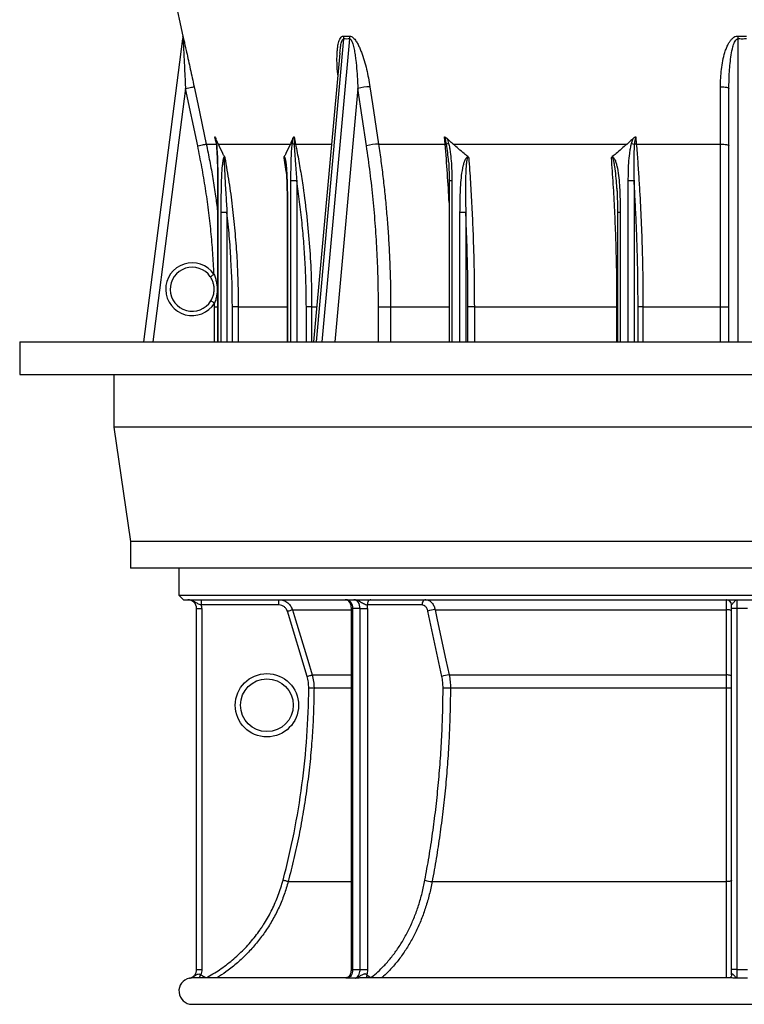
# Model space of a CAD drawing. Header units: millimetres. Extents: x 1225 to 2867, y 133 to 3867.
# Tile 1 of 9: x 1225 to 2048, y 133 to 1252. Entities that reach past the tile are written whole.
import ezdxf

# ---------------------------------------------------------------- set-up
doc = ezdxf.new("R2010")
doc.units = ezdxf.units.MM

msp = doc.modelspace()

# ---------------------------------------------------------------- linework, layer by layer
at = {"color": 7, "linetype": 'Continuous', "lineweight": 25}
for p, q in [((1370.5, 1419.4), (1410, 1233.8)), ((1365.7, 886), (1410.1, 1230.5)), ((1410.1, 1230.5), (1410.1, 1230.4)), ((1588.3, 1214.3), (1558.4, 886)), ((1588.3, 1214.4), (1588.3, 1214.3)), ((1588.4, 1214.3), (1588.4, 1214.6)), ((1426.8, 1108.9), (1412.9, 1174.1)), ((1618.6, 1108.9), (1608.8, 1174.1)), ((2030.5, 886), (2030.5, 1174.1)), ((1436.6, 1111), (1448.1, 1111)), ((1447, 1116.6), (1446.9, 1117)), ((1450.3, 1111), (1532.1, 1111)), ((1536.4, 1119.3), (1538, 1111)), ((1632.3, 1111), (1708.1, 1111)), ((1708.1, 1111), (1707.4, 1119.3)), ((1717.1, 1111), (1914.7, 1111)), ((1924.6, 1119.3), (1925.3, 1111)), ((1925.3, 1111), (2020.9, 1111)), ((1526.2, 1091.7), (1526.2, 1092)), ((1711.9, 1090.6), (1711.9, 1090.9)), ((1449.3, 1069.2), (1449.3, 886)), ((1539.3, 1069.2), (1532.7, 1069.2)), ((1712.6, 1069.2), (1712.6, 886)), ((1922.7, 1069.2), (1916.2, 1069.2)), ((1903.2, 1060.6), (1903.1, 1061)), ((1460, 1033.3), (1453.5, 1033.3)), ((1528.5, 1033.3), (1528.5, 886)), ((1731.5, 1033.3), (1724.9, 1033.3)), ((1903.8, 1033.3), (1903.8, 886)), ((1446.1, 925.9), (1446, 930.2)), ((1472.9, 925.9), (1466.2, 925.9)), ((1556.3, 925.9), (1550.3, 925.9)), ((1632.2, 925.9), (1646.1, 925.9)), ((1741.2, 925.9), (1734, 925.9)), ((1741.2, 925.9), (1903.3, 925.9)), ((1932.8, 925.9), (1927.3, 925.9)), ((1932.8, 925.9), (2021, 925.9)), ((2021, 925.9), (2030.5, 925.9)), ((1224.5, 886), (1224.5, 849)), ((1224.5, 886), (2045.5, 886)), ((2045.5, 886), (2866.5, 886)), ((1224.5, 849), (2045.5, 849)), ((1331.5, 849), (1331.5, 789)), ((2045.5, 849), (2866.5, 849)), ((1331.5, 789), (1350.5, 659)), ((2759.5, 789), (1331.5, 789)), ((1350.5, 659), (1350.5, 629)), ((2740.5, 659), (1350.5, 659)), ((2740.5, 629), (1350.5, 629)), ((1405.5, 629), (1405.5, 598)), ((1405.5, 598), (1410.5, 593)), ((1405.5, 598), (2045.5, 598)), ((2045.5, 598), (2685.5, 598)), ((1410.5, 593), (2045.5, 593)), ((1425.5, 583), (1431.5, 583)), ((1425.5, 172.5), (1425.5, 583)), ((1431, 587), (1431, 593)), ((1519.1, 587), (1431, 587)), ((1431.5, 583), (1431.5, 172.5)), ((1519.1, 587), (1519.1, 593)), ((1601.1, 583), (1601.1, 172.5)), ((1611.4, 583), (1602.9, 583)), ((1602.9, 583), (1602.9, 172.5)), ((1611.4, 583), (1619.9, 583)), ((1611.4, 172.5), (1611.4, 583)), ((1681.7, 587), (1619.5, 587)), ((1619.9, 583), (1619.9, 172.5)), ((2033.5, 583), (2033.5, 587)), ((2039.5, 583), (2033.5, 583)), ((2033.5, 172.5), (2033.5, 583)), ((2039.5, 593), (2039.5, 583)), ((2051.5, 583), (2039.5, 583)), ((2039.5, 583), (2039.5, 172.5)), ((2045.5, 593), (2680.5, 593)), ((1551.1, 505.7), (1528.7, 579.9)), ((1704.3, 505.7), (1688.5, 579.9)), ((1696.6, 581.6), (2027.7, 581.6)), ((1712.5, 507.5), (2027.7, 507.5)), ((1714, 492.7), (2027.8, 492.7)), ((1693.2, 272.5), (2027.7, 272.5)), ((1425.5, 172.5), (1431.5, 172.5)), ((1611.4, 172.5), (1619.9, 172.5)), ((2039.5, 172.5), (2033.5, 172.5)), ((1417.6, 162.7), (1417.5, 162.7)), ((1594.4, 163), (1420.7, 163)), ((1430.5, 166.7), (1433.9, 164.5)), ((1594.6, 163), (1594.5, 163)), ((1612.9, 163), (1613.1, 163)), ((1613.1, 163), (1612.9, 163)), ((2032.4, 163), (1613, 163)), ((1619.1, 166.7), (1621.5, 164.5)), ((2032.6, 163), (2032.4, 163)), ((1420.7, 133), (2670.4, 133))]:
    msp.add_line(p, q, dxfattribs=at)
at = {"color": 1, "linetype": 'Continuous', "lineweight": 25}
for p, q in [((1410, 1233.8), (1410.1, 1233.4)), ((1410, 1233.8), (1410, 1233.8)), ((1592.7, 1230.5), (1561.3, 886)), ((1568.4, 886), (1599.8, 1230.5)), ((2040.5, 1230.5), (2040.5, 886)), ((1412.9, 1174.1), (1375.8, 886)), ((1608.8, 1174.1), (1582.6, 886)), ((1447.4, 1114.1), (1446.4, 1119.3)), ((1538, 1111), (1578.9, 1111)), ((1527.5, 1079.8), (1524.9, 1095.2)), ((1526.3, 1091.4), (1526.4, 1090.6)), ((1449.7, 1069.2), (1449.3, 1069.2)), ((1449.7, 1069.2), (1449.7, 886)), ((1532.7, 886), (1532.7, 1069.2)), ((1539.3, 1069.2), (1539.3, 886)), ((1715.7, 1069.2), (1712.6, 1069.2)), ((1715.7, 1069.2), (1715.7, 886)), ((1916.2, 886), (1916.2, 1069.2)), ((1922.7, 1069.2), (1922.7, 886)), ((1903.2, 1060.3), (1903.3, 1057.5)), ((1453.5, 886), (1453.5, 1033.3)), ((1460, 1033.3), (1460, 886)), ((1528.9, 1033.3), (1528.5, 1033.3)), ((1528.9, 1033.3), (1528.9, 886)), ((1724.9, 886), (1724.9, 1033.3)), ((1731.5, 1033.3), (1731.5, 886)), ((1906.9, 1033.3), (1903.8, 1033.3)), ((1906.9, 1033.3), (1906.9, 886)), ((1446.1, 925.9), (1449.3, 925.9)), ((1446.1, 886), (1446.1, 925.9)), ((1466.2, 886), (1466.2, 925.9)), ((1472.9, 925.9), (1528.5, 925.9)), ((1472.9, 925.9), (1472.9, 886)), ((1550.3, 886), (1550.3, 925.9)), ((1556.3, 925.9), (1562, 925.9)), ((1556.3, 925.9), (1556.3, 886)), ((1632.2, 886), (1632.2, 925.9)), ((1646.1, 925.9), (1712.6, 925.9)), ((1646.1, 925.9), (1646.1, 886)), ((1734, 886), (1734, 925.9)), ((1741.2, 925.9), (1741.2, 886)), ((1903.8, 925.9), (1903.3, 925.9)), ((1903.3, 886), (1903.3, 925.9)), ((1927.3, 886), (1927.3, 925.9)), ((1932.8, 925.9), (1932.8, 886)), ((2021, 886), (2021, 925.9)), ((1601.1, 583), (1602.9, 583)), ((1534.4, 581.6), (1601.1, 581.6)), ((1556.9, 507.5), (1601.1, 507.5)), ((1559, 492.7), (1601.1, 492.7)), ((1529.6, 272.5), (1601.1, 272.5)), ((1601.1, 172.5), (1602.9, 172.5))]:
    msp.add_line(p, q, dxfattribs=at)
at = {"color": 7, "linetype": 'Continuous', "lineweight": 25, "flags": 128}
for points in [[(2040.6, 1233.8), (2040.6, 1233.4), (2040.6, 1233), (2040.6, 1232.6), (2040.6, 1232.2), (2040.6, 1231.7), (2040.6, 1231.3), (2040.5, 1230.9), (2040.5, 1230.5)], [(1412.9, 1174.1), (1414.8, 1174.5), (1416.6, 1174.9), (1418.3, 1175.2), (1419.7, 1175.6), (1420.9, 1175.8), (1421.9, 1176), (1422.5, 1176.1), (1422.7, 1176.2)], [(1422.7, 1176.2), (1426.9, 1156.6), (1436.6, 1111)], [(1622.5, 1176.2), (1625.5, 1156.6), (1632.3, 1111)], [(2020.9, 1111), (2020.9, 1130.6), (2020.9, 1176.2)], [(2020.9, 1176.2), (2022.8, 1176.1), (2024.6, 1176), (2026.3, 1175.8), (2027.7, 1175.6), (2028.9, 1175.2), (2029.8, 1174.9), (2030.4, 1174.5), (2030.5, 1174.1)], [(1426.8, 1108.9), (1428.7, 1109.3), (1430.5, 1109.7), (1432.1, 1110.1), (1433.6, 1110.4), (1434.8, 1110.6), (1435.7, 1110.8), (1436.3, 1110.9), (1436.6, 1111)], [(2020.9, 1111), (2022.8, 1110.9), (2024.6, 1110.8), (2026.3, 1110.6), (2027.7, 1110.4), (2028.9, 1110.1), (2029.8, 1109.7), (2030.4, 1109.3), (2030.5, 1108.9)], [(1441.2, 960.1), (1441.2, 960.2), (1441.5, 960.4), (1441.8, 960.6), (1442.4, 961), (1443, 961.4), (1443.7, 961.9), (1444.5, 962.4), (1445.3, 963)], [(1446, 930.2), (1445.2, 930.7), (1444.4, 931.2), (1443.7, 931.7), (1443, 932.1), (1442.5, 932.4), (1442.1, 932.6), (1441.9, 932.8), (1441.8, 932.8)], [(1595.8, 593), (1597.2, 592.8), (1598.5, 592.2), (1599.7, 591.3), (1600.8, 590.1), (1601.7, 588.6), (1602.3, 586.8), (1602.8, 585), (1602.9, 583)], [(1611.4, 583), (1611.2, 585), (1610.8, 586.8), (1610.2, 588.6), (1609.3, 590.1), (1608.2, 591.3), (1607, 592.2), (1605.7, 592.8), (1604.3, 593)], [(1623.7, 593), (1622.9, 592.9), (1622.1, 592.5), (1621.4, 592), (1620.7, 591.2), (1620.2, 590.3), (1619.8, 589.3), (1619.6, 588.2), (1619.5, 587)], [(1685.9, 593), (1685.1, 592.9), (1684.3, 592.5), (1683.6, 592), (1682.9, 591.2), (1682.4, 590.3), (1682, 589.3), (1681.8, 588.2), (1681.7, 587)], [(1528.7, 579.9), (1529.8, 580.2), (1530.8, 580.5), (1531.8, 580.8), (1532.6, 581.1), (1533.4, 581.3), (1533.9, 581.5), (1534.2, 581.6), (1534.4, 581.6)], [(1534.4, 581.6), (1537.9, 570.2), (1551.8, 524.2), (1556.9, 507.5)], [(1696.6, 581.6), (1699.1, 570.2), (1708.9, 524.2), (1712.5, 507.5)], [(2033.5, 579.9), (2033.4, 580.2), (2033.1, 580.5), (2032.6, 580.8), (2031.8, 581.1), (2031, 581.3), (2030, 581.5), (2028.9, 581.6), (2027.7, 581.6)], [(2027.7, 507.5), (2027.7, 519), (2027.7, 564.9), (2027.7, 581.6)], [(1551.1, 505.7), (1552.2, 506.1), (1553.3, 506.4), (1554.2, 506.7), (1555.1, 507), (1555.8, 507.2), (1556.4, 507.3), (1556.7, 507.4), (1556.9, 507.5)], [(2033.5, 505.7), (2033.4, 506.1), (2033.1, 506.4), (2032.6, 506.7), (2031.9, 507), (2031, 507.2), (2030, 507.3), (2028.9, 507.4), (2027.7, 507.5)], [(1553, 492.7), (1554.1, 492.7), (1555.2, 492.7), (1556.3, 492.7), (1557.2, 492.7), (1557.9, 492.7), (1558.5, 492.7), (1558.8, 492.7), (1559, 492.7)], [(1705.7, 492.7), (1706.6, 492.7), (1707.6, 492.7), (1708.7, 492.7), (1709.8, 492.7), (1710.9, 492.7), (1712.1, 492.7), (1713.1, 492.7), (1714, 492.7)], [(1529.6, 272.5), (1529.5, 272.6), (1529.1, 272.7), (1528.6, 272.8), (1527.9, 273), (1527, 273.2), (1526, 273.5), (1524.9, 273.8), (1523.8, 274.1)], [(2033.5, 274.1), (2033.4, 273.8), (2033.1, 273.5), (2032.6, 273.2), (2031.8, 273), (2031, 272.8), (2030, 272.7), (2028.9, 272.6), (2027.7, 272.5)]]:
    msp.add_lwpolyline(points, dxfattribs=at)
at = {"color": 1, "linetype": 'Continuous', "lineweight": 25, "flags": 128}
for points in [[(1428.6, 163), (1428.9, 163.7), (1429.4, 164.6), (1429.9, 165.6), (1430.5, 166.7)], [(1432.8, 163), (1433.2, 163.5), (1433.9, 164.5)], [(1439, 163), (1438.9, 163.1), (1438.4, 164.1)], [(1621.5, 164.5), (1621.1, 163.5), (1620.9, 163)], [(1624.6, 164.1), (1625.1, 163.1), (1625.2, 163)]]:
    msp.add_lwpolyline(points, dxfattribs=at)
at = {"color": 7, "linetype": 'Continuous', "lineweight": 25}
for radius in [36, 30]:
    msp.add_circle((1505.5, 473), radius, dxfattribs=at)
for centre, radius, start, end in [((1400.2, 1231.7), 10, 352.7223, 12.0201), ((1400.2, 1231.8), 9.99, 352.6502, 12.0108), ((1578.8, 1232), 14, 353.8477, 7.6206), ((1585.7, 1231.5), 14.1, 355.7273, 9.3956), ((1624.2, 1119.1), 57.1, 91.647, 105.6006), ((1537.7, 1117.3), 6.58, 238.4644, 258.7658), ((1539.9, 1088.6), 22.5, 94.7671, 98.9045), ((1634, 1053.9), 57.1, 91.6554, 105.6001), ((1707.8, 1102.5), 8.5, 77.6271, 88.2577), ((1717.5, 1092.5), 19.9, 106.1382, 113.3523), ((1933.4, 1156.2), 46.5, 253.1294, 257.2019), ((1926.3, 1085.9), 25.2, 92.3543, 97.4914), ((1420.5, 946), 30, 34.4508, 328.2492), ((1420.5, 946), 25, 34.4508, 328.2492), ((1415.5, 583), 10, 0, 90), ((1415.5, 583), 16, 0, 14.4775), ((1594.3, 587), 6, 28.2548, 89.9695), ((1597.6, 583), 22.3, 359.9677, 10.297), ((2027.5, 587), 6, 0, 90), ((1697.6, 557), 24.7, 92.2852, 111.7631), ((1713.5, 482.8), 24.7, 92.3057, 111.7617), ((2029.2, 708.8), 216.1, 269.6256, 271.1583), ((1694.2, 300.4), 27.9, 250.8054, 268.0076), ((1420.5, 148), 15, 101.5467, 270)]:
    msp.add_arc(centre, radius, start, end, dxfattribs=at)
at = {"color": 1, "linetype": 'Continuous', "lineweight": 25}
for centre, radius, start, end in [((1448.5, 1111.1), 0.649, 117.0391, 175.9519), ((1624, 164.6), 5.29, 156.961, 197.437)]:
    msp.add_arc(centre, radius, start, end, dxfattribs=at)
at = {"color": 7, "linetype": 'Continuous', "lineweight": 25}
for points, knots in [([(1410.1, 1233.4), (1410.2, 1233), (1410.4, 1232.2), (1410.8, 1230.2), (1411.4, 1228), (1412, 1225.3), (1412.9, 1221.1), (1414.3, 1214.7), (1415.6, 1209.2), (1416.3, 1205.8), (1416.3, 1205.7)], [0, 0, 0, 0, 0.094086, 0.172497, 0.252855, 0.359403, 0.46606, 0.684855, 0.990167, 1, 1, 1, 1]), ([(1599.6, 1233.8), (1600.2, 1233.8), (1601.6, 1233.6), (1603.5, 1232.1), (1605.3, 1230.2), (1607.1, 1227.7), (1609.1, 1224.2), (1611.1, 1220), (1613.5, 1213.9), (1616.2, 1206), (1618.8, 1196.1), (1620.9, 1186.2), (1622, 1179.5), (1622.5, 1176.2)], [0, 0, 0, 0, 0.03822, 0.085308, 0.124985, 0.164771, 0.236619, 0.308847, 0.381023, 0.53531, 0.690118, 0.845256, 1, 1, 1, 1]), ([(2020.9, 1176.2), (2021, 1179.5), (2021.1, 1186.1), (2021.9, 1196), (2023.4, 1205.7), (2025.4, 1213.8), (2027.6, 1220), (2029.4, 1224.1), (2031.4, 1227.5), (2033.5, 1230.3), (2035.9, 1232.4), (2038.4, 1233.7), (2040, 1233.8), (2040.6, 1233.8)], [0, 0, 0, 0, 0.153595, 0.307574, 0.461236, 0.614398, 0.692234, 0.770002, 0.82253, 0.874948, 0.927842, 0.970347, 1, 1, 1, 1]), ([(1410.1, 1230.5), (1410.1, 1230.5), (1410.1, 1230.4), (1410.2, 1229.9), (1410.2, 1228.7), (1410.3, 1226.9), (1410.5, 1223.6), (1410.8, 1218.9), (1411.1, 1212.7), (1411.5, 1204.4), (1412, 1194.1), (1412.5, 1183.3), (1412.8, 1176.6), (1412.9, 1174.1)], [0, 0, 0, 0, 0.0108624, 0.0227203, 0.0567474, 0.0913273, 0.1264866, 0.2340074, 0.3426632, 0.4484078, 0.659941, 0.8720249, 1, 1, 1, 1]), ([(1599.8, 1230.5), (1599.9, 1230.5), (1600.2, 1230.4), (1601, 1229.9), (1601.8, 1228.7), (1602.5, 1226.9), (1603.5, 1223.6), (1604.7, 1218.9), (1605.7, 1212.7), (1606.8, 1204.4), (1607.8, 1194.1), (1608.5, 1183.3), (1608.7, 1176.6), (1608.8, 1174.1)], [0, 0, 0, 0, 0.010862, 0.022719, 0.056744, 0.091568, 0.126491, 0.234476, 0.34269, 0.448429, 0.660205, 0.872031, 1, 1, 1, 1]), ([(2030.5, 1174.1), (2030.6, 1180.5), (2030.8, 1190.1), (2031.8, 1202.8), (2033, 1212.2), (2034.4, 1219.4), (2035.8, 1224.2), (2036.8, 1226.8), (2037.9, 1228.8), (2038.9, 1229.8), (2039.5, 1230.3), (2040.1, 1230.5), (2040.4, 1230.5), (2040.5, 1230.5)], [0, 0, 0, 0, 0.325373, 0.488961, 0.652499, 0.810564, 0.859947, 0.909632, 0.953409, 0.970657, 0.982702, 0.994011, 1, 1, 1, 1]), ([(1445.3, 963), (1444.9, 971.1), (1444, 987.4), (1442, 1011.8), (1439.2, 1036.1), (1435.8, 1060.5), (1431.7, 1084.8), (1428.4, 1100.9), (1426.8, 1108.9)], [0, 0, 0, 0, 0.166071, 0.332174, 0.498245, 0.665486, 0.832759, 1, 1, 1, 1]), ([(1446.4, 1119.3), (1446.4, 1119.3), (1446.5, 1119.2), (1446.8, 1118.8), (1447.1, 1118.1), (1447.3, 1117.6)], [0, 0, 0, 0, 0.006779, 0.294198, 1, 1, 1, 1]), ([(1447, 1117), (1447, 1116.9), (1447.1, 1116.4), (1447.3, 1115.3), (1447.5, 1113.5), (1447.7, 1112), (1447.8, 1111.1)], [0, 0, 0, 0, 0.040587, 0.255705, 0.587087, 1, 1, 1, 1]), ([(1450.3, 1111), (1450, 1111.6), (1449, 1113.8), (1448, 1116), (1447.3, 1117.6)], [0, 0, 0, 0, 0.284101, 1, 1, 1, 1]), ([(1447.3, 1117.6), (1447.4, 1117.2), (1447.7, 1115.3), (1448, 1113.2), (1448.2, 1111.7)], [0, 0, 0, 0, 0.227992, 1, 1, 1, 1]), ([(1447.8, 1111.1), (1447.8, 1110.9), (1448, 1109.7), (1448.2, 1107.2), (1448.5, 1103.3), (1448.7, 1098.3), (1449, 1092.4), (1449.2, 1085.3), (1449.3, 1077.5), (1449.3, 1072.1), (1449.3, 1069.2)], [0, 0, 0, 0, 0.013266, 0.093257, 0.184814, 0.29526, 0.44748, 0.61272, 0.799384, 1, 1, 1, 1]), ([(1448.2, 1111.7), (1448.3, 1110), (1448.6, 1106.8), (1449, 1100.2), (1449.4, 1091.4), (1449.6, 1080.5), (1449.7, 1073), (1449.7, 1069.2)], [0, 0, 0, 0, 0.1174264, 0.2349186, 0.4722038, 0.7358571, 1, 1, 1, 1]), ([(1457.2, 1096.7), (1456.6, 1097.8), (1454.3, 1102.5), (1452, 1107.4), (1450.3, 1111)], [0, 0, 0, 0, 0.256543, 1, 1, 1, 1]), ([(1532.1, 1111), (1530.4, 1107.4), (1528.1, 1102.5), (1525.8, 1097.8), (1525.2, 1096.7)], [0, 0, 0, 0, 0.743457, 1, 1, 1, 1]), ([(1535.1, 1117.6), (1534.6, 1116.5), (1533.6, 1114.2), (1532.6, 1112.1), (1532.1, 1111)], [0, 0, 0, 0, 0.512237, 1, 1, 1, 1]), ([(1532.7, 1069.2), (1532.7, 1072.6), (1532.8, 1079.3), (1533, 1089.7), (1533.3, 1098.6), (1533.7, 1106.1), (1534.1, 1109.8), (1534.3, 1111.7)], [0, 0, 0, 0, 0.234218, 0.468697, 0.733294, 0.866696, 1, 1, 1, 1]), ([(1534.3, 1111.7), (1534.4, 1113.2), (1534.7, 1115.3), (1535, 1117.2), (1535.1, 1117.6)], [0, 0, 0, 0, 0.772007, 1, 1, 1, 1]), ([(1535.1, 1117.6), (1535.3, 1118.1), (1535.7, 1118.8), (1536.2, 1119.2), (1536.4, 1119.3), (1536.4, 1119.3)], [0, 0, 0, 0, 0.6671411, 0.9932195, 1, 1, 1, 1]), ([(1536.4, 1119.3), (1536.4, 1119.2), (1536.3, 1118.9), (1536.3, 1117.7), (1536.3, 1114.9), (1536.4, 1112.3), (1536.4, 1110.8)], [0, 0, 0, 0, 0.009064, 0.119737, 0.468035, 1, 1, 1, 1]), ([(1536.4, 1110.8), (1536.6, 1107.2), (1537, 1099.9), (1538, 1086), (1538.8, 1075.8), (1539.3, 1069.2)], [0, 0, 0, 0, 0.263424, 0.527725, 1, 1, 1, 1]), ([(1538, 1111), (1538.7, 1107.7), (1540.6, 1098), (1543.5, 1081.6), (1547.3, 1057.3), (1551, 1028.2), (1554.1, 994.2), (1556, 960.1), (1556.2, 937.3), (1556.3, 925.9)], [0, 0, 0, 0, 0.0536112, 0.1608385, 0.2681221, 0.4505328, 0.6329438, 0.8164718, 1, 1, 1, 1]), ([(1632.2, 925.9), (1632.2, 936.1), (1632, 956.4), (1630.9, 987), (1629, 1017.5), (1626.3, 1048.1), (1623, 1078.6), (1620.1, 1098.8), (1618.6, 1108.9)], [0, 0, 0, 0, 0.165732, 0.331515, 0.497247, 0.664814, 0.832433, 1, 1, 1, 1]), ([(1632.3, 1111), (1633.3, 1104.5), (1635.2, 1091.4), (1637.6, 1071.7), (1639.8, 1051.9), (1641.6, 1032.1), (1643.2, 1011.6), (1644.5, 990.6), (1645.4, 969.1), (1646, 947.5), (1646.1, 933.1), (1646.1, 925.9)], [0, 0, 0, 0, 0.107253, 0.214533, 0.321813, 0.429311, 0.536809, 0.65247, 0.768131, 0.884066, 1, 1, 1, 1]), ([(1707.4, 1119.3), (1707.4, 1119.3), (1707.6, 1119.2), (1708.5, 1118.9), (1709.3, 1118.2), (1709.9, 1117.6)], [0, 0, 0, 0, 0.006788, 0.230558, 1, 1, 1, 1]), ([(1709.6, 1110.8), (1709.4, 1112), (1709, 1114.3), (1708.3, 1117.2), (1707.6, 1118.7), (1707.4, 1119.3)], [0, 0, 0, 0, 0.40354, 0.808921, 1, 1, 1, 1]), ([(1717.1, 1111), (1716.4, 1111.6), (1714, 1113.8), (1711.6, 1116), (1709.9, 1117.6)], [0, 0, 0, 0, 0.284101, 1, 1, 1, 1]), ([(1709.9, 1117.6), (1710.3, 1116.7), (1711.2, 1114.7), (1711.7, 1112.7), (1712, 1111.7)], [0, 0, 0, 0, 0.497011, 1, 1, 1, 1]), ([(1712, 1111.7), (1712.4, 1110), (1713.1, 1106.8), (1714.1, 1100.2), (1715, 1091.4), (1715.6, 1080.5), (1715.7, 1073), (1715.7, 1069.2)], [0, 0, 0, 0, 0.117426, 0.234919, 0.472204, 0.735857, 1, 1, 1, 1]), ([(1733.9, 1096.7), (1732.5, 1097.8), (1726.8, 1102.5), (1721.2, 1107.4), (1717.1, 1111)], [0, 0, 0, 0, 0.256543, 1, 1, 1, 1]), ([(1914.7, 1111), (1910.6, 1107.4), (1905.1, 1102.5), (1899.4, 1097.8), (1897.9, 1096.7)], [0, 0, 0, 0, 0.743457, 1, 1, 1, 1]), ([(1921.9, 1117.6), (1920.7, 1116.5), (1918.3, 1114.2), (1915.9, 1112.1), (1914.7, 1111)], [0, 0, 0, 0, 0.512236, 1, 1, 1, 1]), ([(1916.2, 1069.2), (1916.2, 1072.6), (1916.2, 1079.3), (1916.7, 1089.7), (1917.5, 1098.6), (1918.6, 1106.1), (1919.4, 1109.8), (1919.9, 1111.7)], [0, 0, 0, 0, 0.234218, 0.468697, 0.733294, 0.866695, 1, 1, 1, 1]), ([(1919.9, 1111.7), (1920.3, 1113.2), (1920.9, 1115.3), (1921.7, 1117.2), (1921.9, 1117.6)], [0, 0, 0, 0, 0.772008, 1, 1, 1, 1]), ([(1921.9, 1117.6), (1922.5, 1118.1), (1923.3, 1118.8), (1924.3, 1119.2), (1924.6, 1119.3), (1924.6, 1119.3)], [0, 0, 0, 0, 0.6671481, 0.993223, 1, 1, 1, 1]), ([(1923, 1110.8), (1922.8, 1107.2), (1922.3, 1099.9), (1922.3, 1086), (1922.5, 1075.8), (1922.7, 1069.2)], [0, 0, 0, 0, 0.263424, 0.527725, 1, 1, 1, 1]), ([(1924.6, 1119.3), (1924.6, 1119.2), (1924.5, 1118.9), (1924, 1117.7), (1923.5, 1114.9), (1923.2, 1112.3), (1923, 1110.8)], [0, 0, 0, 0, 0.009064, 0.119737, 0.468035, 1, 1, 1, 1]), ([(1925.3, 1111), (1925.6, 1107.7), (1926.4, 1098), (1927.5, 1081.6), (1929.1, 1057.3), (1930.6, 1028.2), (1931.9, 994.2), (1932.7, 960.1), (1932.8, 937.3), (1932.8, 925.9)], [0, 0, 0, 0, 0.0536112, 0.1608385, 0.2681221, 0.4505328, 0.6329438, 0.8164718, 1, 1, 1, 1]), ([(2021, 925.9), (2021, 932.5), (2021, 945.9), (2021, 965.9), (2021, 985.9), (2020.9, 1005.8), (2020.9, 1026.3), (2020.9, 1047.2), (2020.9, 1068.5), (2020.9, 1089.8), (2020.9, 1103.9), (2020.9, 1111)], [0, 0, 0, 0, 0.107253, 0.214533, 0.321813, 0.429311, 0.536809, 0.65247, 0.768131, 0.884066, 1, 1, 1, 1]), ([(1453.5, 1033.3), (1453.5, 1040), (1453.6, 1050.4), (1453.8, 1064.4), (1454.2, 1075.4), (1454.8, 1084), (1455.5, 1090.2), (1455.9, 1093.2), (1456.4, 1095.3), (1456.8, 1096.2), (1457.1, 1096.6), (1457.2, 1096.6), (1457.2, 1096.7)], [0, 0, 0, 0, 0.305572, 0.474421, 0.643265, 0.811614, 0.875261, 0.938587, 0.959644, 0.985975, 0.997059, 1, 1, 1, 1]), ([(1457.7, 1095.2), (1457.7, 1095.3), (1457.6, 1095.5), (1457.5, 1095.6), (1457.5, 1095.7), (1457.4, 1095.7), (1457.3, 1095.7), (1457.3, 1095.6), (1457.2, 1095.1), (1457.1, 1094.3), (1457, 1092.3), (1457, 1089.3), (1457.2, 1083.2), (1457.6, 1074.7), (1458.2, 1063.9), (1459.1, 1050.1), (1459.7, 1039.9), (1460, 1033.3)], [0, 0, 0, 0, 0.006295, 0.009948, 0.012052, 0.014831, 0.017855, 0.0205, 0.024611, 0.045072, 0.063603, 0.124252, 0.185016, 0.353589, 0.522298, 0.691011, 1, 1, 1, 1]), ([(1457.2, 1096.7), (1457.3, 1096.5), (1457.5, 1096.1), (1457.7, 1095.5), (1457.7, 1095.2), (1457.7, 1095.2)], [0, 0, 0, 0, 0.4473, 0.988729, 1, 1, 1, 1]), ([(1457.7, 1095.2), (1459.3, 1086.1), (1462.5, 1067.8), (1466.2, 1040.2), (1469.1, 1012.5), (1471.2, 985.2), (1472.6, 956.4), (1472.8, 936.8), (1472.9, 925.9)], [0, 0, 0, 0, 0.163474, 0.326948, 0.491079, 0.655209, 0.808127, 1, 1, 1, 1]), ([(1524.9, 1095.2), (1524.9, 1095.2), (1524.9, 1095.5), (1525, 1096.1), (1525.1, 1096.5), (1525.2, 1096.7)], [0, 0, 0, 0, 0.0112693, 0.5393376, 1, 1, 1, 1]), ([(1525.2, 1096.7), (1525.2, 1096.6), (1525.3, 1096.6), (1525.6, 1096.2), (1526, 1095.3), (1526.5, 1093.2), (1527, 1090.2), (1527.6, 1084), (1528.2, 1075.4), (1528.6, 1064.4), (1528.8, 1050.4), (1528.9, 1040), (1528.9, 1033.3)], [0, 0, 0, 0, 0.002941, 0.014025, 0.040356, 0.061413, 0.124739, 0.188386, 0.356735, 0.525579, 0.694428, 1, 1, 1, 1]), ([(1526.2, 1092), (1526.2, 1091.8), (1526.4, 1091), (1526.6, 1089.2), (1526.9, 1086.6), (1527.2, 1083.3), (1527.5, 1079.3), (1527.8, 1074.3), (1528, 1067.9), (1528.3, 1060.3), (1528.4, 1051.7), (1528.5, 1042.6), (1528.5, 1036.4), (1528.5, 1033.3)], [0, 0, 0, 0, 0.013973, 0.044906, 0.096543, 0.153013, 0.218219, 0.297922, 0.412202, 0.541858, 0.684273, 0.846265, 1, 1, 1, 1]), ([(1711.9, 1090.9), (1711.9, 1090.8), (1712.1, 1088.4), (1712.3, 1083.2), (1712.6, 1076.1), (1712.6, 1071.3), (1712.6, 1069.2)], [0, 0, 0, 0, 0.007986, 0.336852, 0.71407, 1, 1, 1, 1]), ([(1724.9, 1033.3), (1725, 1040), (1725.1, 1050.4), (1725.7, 1064.4), (1726.6, 1075.4), (1728.1, 1084), (1729.6, 1090.2), (1730.8, 1093.2), (1732, 1095.3), (1732.8, 1096.2), (1733.6, 1096.6), (1733.9, 1096.6), (1733.9, 1096.7)], [0, 0, 0, 0, 0.305572, 0.474421, 0.643265, 0.811614, 0.875261, 0.938587, 0.959644, 0.985975, 0.997059, 1, 1, 1, 1]), ([(1734.9, 1095.2), (1734.8, 1095.3), (1734.7, 1095.5), (1734.5, 1095.6), (1734.3, 1095.7), (1734.2, 1095.7), (1734, 1095.7), (1733.8, 1095.6), (1733.5, 1095.1), (1733.1, 1094.3), (1732.6, 1092.3), (1732.1, 1089.3), (1731.6, 1083.2), (1731.2, 1074.7), (1731, 1063.9), (1731.1, 1050.1), (1731.3, 1039.9), (1731.5, 1033.3)], [0, 0, 0, 0, 0.006295, 0.009948, 0.012052, 0.014831, 0.017855, 0.0205, 0.024611, 0.045072, 0.063603, 0.124252, 0.185016, 0.353588, 0.522298, 0.691011, 1, 1, 1, 1]), ([(1733.9, 1096.7), (1734.1, 1096.5), (1734.5, 1096.1), (1734.8, 1095.5), (1734.9, 1095.2), (1734.9, 1095.2)], [0, 0, 0, 0, 0.447306, 0.988731, 1, 1, 1, 1]), ([(1734.9, 1095.2), (1735.5, 1086.1), (1736.8, 1067.8), (1738.4, 1040.2), (1739.6, 1012.5), (1740.5, 985.2), (1741.1, 956.4), (1741.1, 936.8), (1741.2, 925.9)], [0, 0, 0, 0, 0.163474, 0.326948, 0.491079, 0.655209, 0.808127, 1, 1, 1, 1]), ([(1897.1, 1095.2), (1897.1, 1095.2), (1897.2, 1095.5), (1897.4, 1096.1), (1897.8, 1096.5), (1897.9, 1096.7)], [0, 0, 0, 0, 0.011271, 0.539339, 1, 1, 1, 1]), ([(1903.3, 925.9), (1903.3, 929.2), (1903.3, 939.2), (1903.2, 955.9), (1902.8, 979.2), (1902, 1005.8), (1900.8, 1035.7), (1899.2, 1065.5), (1897.8, 1085.3), (1897.1, 1095.2)], [0, 0, 0, 0, 0.058696, 0.176093, 0.293551, 0.469751, 0.645952, 0.822976, 1, 1, 1, 1]), ([(1897.9, 1096.7), (1898, 1096.6), (1898.3, 1096.6), (1899, 1096.2), (1899.9, 1095.3), (1901.1, 1093.2), (1902.2, 1090.2), (1903.7, 1084), (1905.2, 1075.4), (1906.1, 1064.4), (1906.8, 1050.4), (1906.9, 1040), (1906.9, 1033.3)], [0, 0, 0, 0, 0.002941, 0.014025, 0.040356, 0.061413, 0.124739, 0.188386, 0.356735, 0.525579, 0.694428, 1, 1, 1, 1]), ([(1550.3, 925.9), (1550.2, 933.8), (1550.1, 949.8), (1549.1, 973.7), (1547.6, 997.6), (1545.5, 1021.5), (1542.8, 1045.5), (1540.4, 1061.3), (1539.3, 1069.2)], [0, 0, 0, 0, 0.166082, 0.332196, 0.498278, 0.665508, 0.83277, 1, 1, 1, 1]), ([(1927.3, 925.9), (1927.2, 933.8), (1927.2, 949.8), (1926.8, 973.7), (1926.2, 997.6), (1925.3, 1021.5), (1924.1, 1045.5), (1923.2, 1061.3), (1922.7, 1069.2)], [0, 0, 0, 0, 0.166082, 0.332196, 0.498278, 0.665508, 0.83277, 1, 1, 1, 1]), ([(1903.2, 1061), (1903.3, 1058.4), (1903.6, 1052.6), (1903.8, 1043.4), (1903.8, 1036.8), (1903.8, 1033.3)], [0, 0, 0, 0, 0.2844098, 0.6257229, 1, 1, 1, 1]), ([(1466.2, 925.9), (1466.2, 943.8), (1465.7, 961.8), (1464.1, 988.7), (1463.5, 997.6), (1462, 1015.5), (1461.1, 1024.4), (1460, 1033.3)], [0, 0, 0, 0, 0.5, 0.5, 0.75, 0.75, 1, 1, 1, 1]), ([(1734, 925.9), (1734, 935.6), (1733.9, 955.1), (1733.3, 982.7), (1732.5, 1008.8), (1731.8, 1025.2), (1731.5, 1033.3)], [0, 0, 0, 0, 0.2709534, 0.5422091, 0.7710141, 1, 1, 1, 1]), ([(1445.3, 963), (1445.9, 961.5), (1447.1, 958.7), (1448.2, 954.1), (1448.9, 949.3), (1449, 944.4), (1448.6, 939.6), (1447.7, 934.8), (1446.6, 931.8), (1446, 930.2)], [0, 0, 0, 0, 0.138086, 0.276275, 0.422252, 0.56823, 0.710768, 0.853287, 1, 1, 1, 1]), ([(1441.8, 932.8), (1442.5, 934.1), (1443.9, 936.6), (1445.1, 940.6), (1445.6, 944.6), (1445.5, 948.8), (1444.7, 952.8), (1443.3, 956.7), (1441.9, 959), (1441.2, 960.1)], [0, 0, 0, 0, 0.151585, 0.290743, 0.433665, 0.574017, 0.718724, 0.857467, 1, 1, 1, 1]), ([(1431, 587), (1430.3, 587.2), (1429.6, 587.4), (1428.2, 587.8), (1427.6, 588.1), (1426.3, 588.8), (1425.8, 589.1), (1424.6, 589.8), (1424, 590.2), (1422.8, 590.9), (1422.2, 591.2), (1421, 591.8), (1420.4, 592.1), (1419, 592.5), (1418.3, 592.7), (1417.3, 592.9), (1416.9, 592.9), (1416.4, 593), (1416.2, 593), (1415.9, 593), (1415.7, 593), (1415.5, 593)], [0, 0, 0, 0, 0.125, 0.125, 0.25, 0.25, 0.375, 0.375, 0.5, 0.5, 0.625, 0.625, 0.75, 0.75, 0.875, 0.875, 0.9375, 0.9375, 0.96875, 0.96875, 1, 1, 1, 1]), ([(1519.1, 593), (1520, 593), (1521.8, 592.9), (1524.4, 592.2), (1526.9, 591.1), (1529.1, 589.6), (1531.1, 587.7), (1533, 585.1), (1533.9, 583), (1534.4, 581.6)], [0, 0, 0, 0, 0.130357, 0.264498, 0.394867, 0.529022, 0.659366, 0.793498, 1, 1, 1, 1]), ([(1528.7, 579.9), (1528.3, 580.7), (1527.6, 582.6), (1525.4, 584.9), (1522.5, 586.7), (1520.2, 586.9), (1519.1, 587)], [0, 0, 0, 0, 0.207043, 0.471302, 0.735652, 1, 1, 1, 1]), ([(1599.5, 589.9), (1599.7, 589.6), (1600, 588.9), (1600.5, 587.5), (1600.9, 585.9), (1601.1, 584.4), (1601.1, 583.4), (1601.1, 583)], [0, 0, 0, 0, 0.166628, 0.393369, 0.621207, 0.850266, 1, 1, 1, 1]), ([(1604.3, 593), (1604.3, 593), (1604.9, 593), (1606.1, 592.9), (1608.2, 592.4), (1610.5, 591.4), (1613, 590), (1615.3, 588.7), (1617.6, 587.6), (1618.9, 587.2), (1619.5, 587)], [0, 0, 0, 0, 0.001179, 0.110857, 0.216693, 0.407783, 0.559021, 0.710415, 0.871445, 1, 1, 1, 1]), ([(1688.5, 579.9), (1688.3, 580.4), (1688.2, 580.9), (1688, 581.6), (1687.9, 581.9), (1687.7, 582.3), (1687.6, 582.5), (1687.2, 583.2), (1687, 583.6), (1686.6, 584.2), (1686.5, 584.4), (1686.2, 584.7), (1686, 584.9), (1685.6, 585.4), (1685.3, 585.6), (1684.8, 586), (1684.6, 586.1), (1684.3, 586.3), (1684.1, 586.4), (1683.2, 586.8), (1682.4, 587), (1681.7, 587)], [0, 0, 0, 0, 0.125, 0.125, 0.1875, 0.1875, 0.25, 0.25, 0.375, 0.375, 0.4375, 0.4375, 0.5, 0.5, 0.625, 0.625, 0.6875, 0.6875, 0.75, 0.75, 1, 1, 1, 1]), ([(1685.9, 593), (1686.5, 593), (1687.8, 592.9), (1689.6, 592.2), (1691.4, 591.1), (1692.9, 589.6), (1694.3, 587.7), (1695.7, 585.1), (1696.3, 583), (1696.6, 581.6)], [0, 0, 0, 0, 0.130332, 0.264445, 0.394786, 0.52891, 0.659233, 0.793339, 1, 1, 1, 1]), ([(2027.7, 581.6), (2027.7, 582.5), (2027.7, 584.2), (2027.7, 586.5), (2027.7, 588.5), (2027.7, 590.2), (2027.6, 591.6), (2027.6, 592.7), (2027.6, 592.9), (2027.5, 593)], [0, 0, 0, 0, 0.130224, 0.264224, 0.394431, 0.528412, 0.658658, 0.792678, 1, 1, 1, 1]), ([(2033.5, 587), (2033.5, 587.2), (2033.6, 587.4), (2034, 587.8), (2034.3, 588.1), (2034.8, 588.8), (2035.1, 589.1), (2035.8, 589.8), (2036.1, 590.2), (2036.7, 590.9), (2037, 591.2), (2037.5, 591.8), (2037.8, 592.1), (2038.3, 592.5), (2038.5, 592.7), (2038.9, 592.9), (2039, 592.9), (2039.2, 593), (2039.3, 593), (2039.4, 593), (2039.5, 593), (2039.5, 593)], [0, 0, 0, 0, 0.125, 0.125, 0.25, 0.25, 0.375, 0.375, 0.5, 0.5, 0.625, 0.625, 0.75, 0.75, 0.875, 0.875, 0.9375, 0.9375, 0.96875, 0.96875, 1, 1, 1, 1]), ([(1556.9, 507.5), (1557.6, 505.1), (1558.1, 502.6), (1558.7, 498.9), (1558.8, 497.7), (1559, 495.2), (1559, 493.9), (1559, 492.7)], [0, 0, 0, 0, 0.5, 0.5, 0.75, 0.75, 1, 1, 1, 1]), ([(1705.7, 492.7), (1705.6, 494.9), (1705.5, 499.3), (1704.7, 503.6), (1704.3, 505.7)], [0, 0, 0, 0, 0.494329, 1, 1, 1, 1]), ([(1712.5, 507.5), (1713, 505.1), (1713.4, 502.6), (1713.8, 498.9), (1713.9, 497.7), (1714, 495.2), (1714, 493.9), (1714, 492.7)], [0, 0, 0, 0, 0.5, 0.5, 0.75, 0.75, 1, 1, 1, 1]), ([(2027.8, 492.7), (2027.8, 495.2), (2027.8, 497.7), (2027.8, 501.4), (2027.7, 502.6), (2027.7, 505.1), (2027.7, 506.3), (2027.7, 507.5)], [0, 0, 0, 0, 0.5, 0.5, 0.75, 0.75, 1, 1, 1, 1]), ([(1523.8, 274.1), (1528.6, 292), (1532.7, 310), (1539.9, 346.1), (1545.9, 382.4), (1549.6, 419), (1552.2, 455.7), (1552.9, 474.2), (1553, 492.7)], [0, 0, 0, 0, 0.25, 0.25, 0.5, 0.75, 0.75, 1, 1, 1, 1]), ([(1559, 492.7), (1559, 488.7), (1558.8, 476.7), (1558.1, 456.7), (1556.6, 431.7), (1554.3, 405.8), (1551, 379), (1547, 352.2), (1542.1, 325.5), (1536.4, 298.9), (1531.9, 281.3), (1529.6, 272.5)], [0, 0, 0, 0, 0.053892, 0.161684, 0.269556, 0.39077, 0.512013, 0.633227, 0.755475, 0.877752, 1, 1, 1, 1]), ([(1685, 274.1), (1686.6, 282.9), (1689.8, 300.6), (1693.9, 327.5), (1697.4, 354.5), (1700.3, 381.7), (1702.6, 409.2), (1704.3, 437), (1705.4, 464.8), (1705.6, 483.4), (1705.7, 492.7)], [0, 0, 0, 0, 0.123973, 0.248007, 0.372041, 0.496015, 0.621979, 0.748007, 0.874035, 1, 1, 1, 1]), ([(1714, 492.7), (1714, 488.7), (1713.9, 476.7), (1713.4, 456.7), (1712.3, 431.7), (1710.7, 405.8), (1708.4, 379), (1705.5, 352.2), (1702, 325.5), (1698, 298.9), (1694.8, 281.3), (1693.2, 272.5)], [0, 0, 0, 0, 0.0538926, 0.1616851, 0.2695574, 0.3907717, 0.5120141, 0.6332284, 0.7554759, 0.8777525, 1, 1, 1, 1]), ([(2027.7, 272.5), (2027.7, 276.4), (2027.7, 288), (2027.7, 307.5), (2027.7, 332), (2027.7, 357.6), (2027.7, 384.3), (2027.8, 411.2), (2027.8, 438.3), (2027.8, 465.4), (2027.8, 483.6), (2027.8, 492.7)], [0, 0, 0, 0, 0.0538925, 0.1616851, 0.2695573, 0.3907715, 0.5120139, 0.6332281, 0.7554757, 0.8777523, 1, 1, 1, 1]), ([(1438.4, 164.1), (1443.6, 167), (1448.7, 170.2), (1456.1, 175.4), (1458.5, 177.1), (1463.2, 180.8), (1465.6, 182.7), (1472.3, 188.5), (1476.6, 192.6), (1484.8, 201.2), (1488.7, 205.7), (1494.2, 212.8), (1495.9, 215.2), (1498.5, 218.9), (1499.3, 220.1), (1501, 222.6), (1501.8, 223.9), (1505.8, 230.2), (1508.7, 235.4), (1513.9, 246), (1516.3, 251.5), (1520.5, 262.6), (1522.3, 268.3), (1523.8, 274.1)], [0, 0, 0, 0, 0.125, 0.125, 0.1875, 0.1875, 0.25, 0.25, 0.375, 0.375, 0.5, 0.5, 0.5625, 0.5625, 0.59375, 0.59375, 0.625, 0.625, 0.75, 0.75, 0.875, 0.875, 1, 1, 1, 1]), ([(1624.6, 164.1), (1627, 166), (1631.6, 169.9), (1639, 177.1), (1646.5, 185.7), (1654.2, 196), (1661.2, 207.3), (1667.6, 219.4), (1673.2, 232.2), (1678, 245.5), (1682, 259.4), (1684, 269.2), (1685, 274.1)], [0, 0, 0, 0, 0.080155, 0.160644, 0.264061, 0.367479, 0.473898, 0.580318, 0.683736, 0.787154, 0.893577, 1, 1, 1, 1]), ([(1417.6, 162.7), (1418.1, 162.8), (1418.7, 163), (1419.7, 163.4), (1420.2, 163.6), (1421.2, 164.2), (1421.7, 164.6), (1422.5, 165.3), (1422.9, 165.7), (1423.7, 166.6), (1424, 167.1), (1424.5, 168.1), (1424.8, 168.6), (1425.2, 169.7), (1425.3, 170.2), (1425.5, 171.3), (1425.5, 171.9), (1425.5, 172.5)], [0, 0, 0, 0, 0.125, 0.125, 0.25, 0.25, 0.375, 0.375, 0.5, 0.5, 0.625, 0.625, 0.75, 0.75, 0.875, 0.875, 1, 1, 1, 1]), ([(1431.5, 172.5), (1431.5, 171.5), (1431.4, 169.5), (1430.8, 167.7), (1430.5, 166.7)], [0, 0, 0, 0, 0.491404, 1, 1, 1, 1]), ([(1602.9, 172.5), (1602.9, 171.8), (1602.8, 170), (1602, 167.2), (1600.4, 164.6), (1598.7, 163.2), (1597.6, 162.8), (1597.2, 162.7)], [0, 0, 0, 0, 0.15419, 0.400545, 0.6469, 0.893254, 1, 1, 1, 1]), ([(1601.1, 172.5), (1601.1, 172.4), (1601.1, 171.7), (1601, 170.4), (1600.7, 168.7), (1600.3, 167.4), (1600.1, 166.8), (1600, 166.6)], [0, 0, 0, 0, 0.058999, 0.339758, 0.616337, 0.893905, 1, 1, 1, 1]), ([(1605.7, 162.7), (1606.1, 162.8), (1607.2, 163.2), (1608.9, 164.6), (1610.4, 167.2), (1611.3, 170), (1611.3, 171.8), (1611.4, 172.5)], [0, 0, 0, 0, 0.106746, 0.3531, 0.599455, 0.84581, 1, 1, 1, 1]), ([(1619.9, 172.5), (1619.8, 171.4), (1619.7, 169.4), (1619.3, 167.5), (1619.1, 166.7)], [0, 0, 0, 0, 0.564274, 1, 1, 1, 1]), ([(2033.5, 166.7), (2033.5, 166.8), (2033.5, 167.8), (2033.5, 169.8), (2033.5, 171.6), (2033.5, 172.5)], [0, 0, 0, 0, 0.09562, 0.541348, 1, 1, 1, 1]), ([(2039.5, 172.5), (2039.5, 171.9), (2039.5, 171.3), (2039.5, 170.2), (2039.5, 169.7), (2039.5, 168.6), (2039.5, 168.1), (2039.5, 167.1), (2039.5, 166.6), (2039.5, 165.7), (2039.5, 165.3), (2039.5, 164.6), (2039.5, 164.2), (2039.5, 163.6), (2039.5, 163.4), (2039.5, 163), (2039.5, 162.8), (2039.5, 162.7)], [0, 0, 0, 0, 0.125, 0.125, 0.25, 0.25, 0.375, 0.375, 0.5, 0.5, 0.625, 0.625, 0.75, 0.75, 0.875, 0.875, 1, 1, 1, 1]), ([(1417.6, 162.7), (1417.6, 162.7), (1417.9, 162.8), (1418.6, 162.9), (1420.2, 163.5), (1422.2, 164.5), (1424.1, 165.8), (1425.7, 166.9), (1426.7, 167.3), (1427.8, 167.5), (1428.5, 167.5), (1429.5, 167.2), (1430.1, 166.9), (1430.5, 166.7)], [0, 0, 0, 0, 0.001308, 0.076113, 0.149362, 0.342663, 0.53977, 0.647909, 0.758009, 0.79242, 0.882186, 0.91455, 1, 1, 1, 1]), ([(1420.8, 163), (1420.7, 163), (1420.1, 163), (1419.2, 162.9), (1418.4, 162.8), (1417.9, 162.8), (1417.7, 162.7), (1417.6, 162.7), (1417.6, 162.7)], [0, 0, 0, 0, 0.086277, 0.429074, 0.774669, 0.88595, 0.997208, 1, 1, 1, 1]), ([(1433.9, 164.5), (1434.2, 164.2), (1434.6, 164), (1435.1, 163.8), (1435.3, 163.7), (1435.7, 163.7), (1435.9, 163.6), (1436.3, 163.6), (1436.5, 163.6), (1436.9, 163.6), (1437.1, 163.6), (1437.7, 163.8), (1438, 163.9), (1438.4, 164.1)], [0, 0, 0, 0, 0.25, 0.25, 0.375, 0.375, 0.5, 0.5, 0.625, 0.625, 0.75, 0.75, 1, 1, 1, 1]), ([(1600, 166.7), (1599.8, 166.3), (1599.5, 165.6), (1598.7, 164.6), (1597.8, 163.9), (1596.8, 163.4), (1596, 163.2), (1595.2, 163), (1594.7, 163), (1594.6, 163)], [0, 0, 0, 0, 0.1713823, 0.3474263, 0.508456, 0.6563652, 0.7910493, 0.9102318, 1, 1, 1, 1]), ([(1619.1, 166.7), (1618.9, 166.8), (1618.7, 167), (1618.2, 167.2), (1617.9, 167.3), (1617.3, 167.5), (1617, 167.5), (1616.4, 167.5), (1616.1, 167.4), (1615.2, 167.2), (1614.6, 167), (1613.5, 166.4), (1612.9, 166.1), (1611.8, 165.4), (1611.3, 165.1), (1610.2, 164.5), (1609.7, 164.2), (1608.6, 163.6), (1608, 163.4), (1607.2, 163.1), (1606.9, 163), (1606.3, 162.8), (1606, 162.8), (1605.7, 162.7)], [0, 0, 0, 0, 0.0625, 0.0625, 0.125, 0.125, 0.1875, 0.1875, 0.25, 0.25, 0.375, 0.375, 0.5, 0.5, 0.625, 0.625, 0.75, 0.75, 0.875, 0.875, 0.9375, 0.9375, 1, 1, 1, 1]), ([(1621.5, 164.5), (1621.6, 164.3), (1622, 163.9), (1622.8, 163.6), (1623.7, 163.6), (1624.3, 163.9), (1624.6, 164.1)], [0, 0, 0, 0, 0.14146, 0.427658, 0.713826, 1, 1, 1, 1]), ([(2033.5, 166.7), (2033.5, 166.7), (2033.6, 166.4), (2033.5, 165.7), (2033.1, 164.7), (2032.4, 163.8), (2031.7, 163.2), (2031.4, 163.1), (2031.3, 163)], [0, 0, 0, 0, 0.002844, 0.198192, 0.438318, 0.674413, 0.855408, 1, 1, 1, 1]), ([(2039.5, 162.7), (2039.5, 162.7), (2039.4, 162.8), (2039.1, 162.9), (2038.5, 163.5), (2037.6, 164.5), (2036.5, 165.8), (2035.4, 166.9), (2034.8, 167.3), (2034.2, 167.5), (2033.9, 167.5), (2033.6, 167.2), (2033.6, 166.9), (2033.5, 166.7)], [0, 0, 0, 0, 0.001305, 0.076197, 0.149535, 0.34327, 0.540807, 0.648453, 0.758093, 0.79266, 0.882159, 0.914468, 1, 1, 1, 1]), ([(1420.5, 133), (1420.6, 133), (1420.6, 133), (1420.6, 133), (1420.6, 133), (1420.6, 133), (1420.7, 133), (1420.7, 133), (1420.7, 133), (1420.7, 133)], [0, 0, 0, 0, 0.0000824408, 0.0000824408, 0.0000824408, 0.0001256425, 0.0001256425, 0.0001256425, 0.0001589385, 0.0001589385, 0.0001589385, 0.0001589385]), ([(1420.5, 133), (1420.6, 133), (1420.6, 133), (1420.7, 133), (1420.7, 133), (1420.7, 133), (1420.7, 133)], [0, 0, 0, 0, 0.0001241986, 0.0001241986, 0.0001241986, 0.0001567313, 0.0001567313, 0.0001567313, 0.0001567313])]:
    msp.add_open_spline(points, degree=3, knots=knots, dxfattribs=at)
at = {"color": 1, "linetype": 'Continuous', "lineweight": 25}
for points, knots in [([(1586.1, 1189.7), (1585.9, 1191.8), (1585.3, 1197.2), (1585, 1205.7), (1585.2, 1213.8), (1585.7, 1220), (1586.3, 1224.1), (1587.2, 1227.5), (1588.2, 1230.3), (1589.5, 1232.4), (1591.1, 1233.7), (1592.2, 1233.8), (1592.7, 1233.8)], [0, 0, 0, 0, 0.1230251, 0.3176419, 0.511626, 0.6102072, 0.7087014, 0.7752293, 0.8416186, 0.9086096, 0.9624436, 1, 1, 1, 1]), ([(1588.4, 1214.6), (1588.6, 1216.9), (1588.9, 1220.1), (1589.6, 1224.2), (1590.2, 1226.8), (1590.9, 1228.8), (1591.5, 1229.8), (1592, 1230.3), (1592.4, 1230.5), (1592.6, 1230.5), (1592.7, 1230.5)], [0, 0, 0, 0, 0.386471, 0.546407, 0.707325, 0.849106, 0.904968, 0.943977, 0.980606, 1, 1, 1, 1]), ([(1416.3, 1205.7), (1417, 1202.6), (1418.4, 1196.1), (1420.6, 1186.3), (1422, 1179.5), (1422.7, 1176.2)], [0, 0, 0, 0, 0.320996, 0.660479, 1, 1, 1, 1]), ([(1436.6, 1111), (1437.9, 1104.5), (1440.6, 1091.4), (1444.1, 1071.7), (1447, 1052.9), (1448.6, 1040.6), (1449.3, 1035)], [0, 0, 0, 0, 0.259351, 0.518769, 0.778186, 1, 1, 1, 1]), ([(1446.9, 1117), (1446.9, 1117.4), (1446.7, 1118.2), (1446.5, 1118.9), (1446.4, 1119.3)], [0, 0, 0, 0, 0.571989, 1, 1, 1, 1]), ([(1712.6, 1044.4), (1712, 1055.4), (1710.7, 1077.7), (1709, 1099.8), (1708.1, 1111)], [0, 0, 0, 0, 0.493939, 1, 1, 1, 1]), ([(1711.9, 1090.9), (1711.9, 1091), (1711.7, 1094.5), (1711, 1101.1), (1710.1, 1107.6), (1709.6, 1110.8)], [0, 0, 0, 0, 0.0258899, 0.5125004, 1, 1, 1, 1]), ([(1526.2, 1092), (1526.1, 1092.4), (1526, 1093.1), (1525.7, 1094.3), (1525.5, 1095.1), (1525.3, 1095.6), (1525.3, 1095.7), (1525.2, 1095.7), (1525.1, 1095.7), (1525.1, 1095.6), (1525, 1095.5), (1525, 1095.3), (1524.9, 1095.2)], [0, 0, 0, 0, 0.212374, 0.441857, 0.695229, 0.744907, 0.778894, 0.813486, 0.850746, 0.881144, 0.922051, 1, 1, 1, 1]), ([(1903.1, 1061), (1903.1, 1062), (1902.9, 1066.6), (1902.2, 1074.7), (1901.2, 1083.2), (1900.2, 1089.3), (1899.6, 1092.3), (1898.9, 1094.3), (1898.5, 1095.1), (1898.1, 1095.6), (1897.9, 1095.7), (1897.8, 1095.7), (1897.6, 1095.7), (1897.5, 1095.6), (1897.3, 1095.5), (1897.2, 1095.3), (1897.1, 1095.2)], [0, 0, 0, 0, 0.08165, 0.37829, 0.674688, 0.781529, 0.888167, 0.92075, 0.956726, 0.96378, 0.968605, 0.973517, 0.978808, 0.983123, 0.988932, 1, 1, 1, 1]), ([(1599.5, 589.8), (1599.5, 589.9), (1599.2, 590.4), (1598.7, 591.4), (1597.7, 592.4), (1596.7, 592.9), (1596.1, 593), (1595.8, 593), (1595.8, 593)], [0, 0, 0, 0, 0.036032, 0.296866, 0.626359, 0.808851, 0.997967, 1, 1, 1, 1]), ([(1529.6, 272.5), (1528.2, 267.6), (1525.3, 257.6), (1519.4, 243.3), (1512.4, 229.4), (1504.2, 216.2), (1494.9, 203.7), (1484.7, 192.1), (1473.5, 181.3), (1462.3, 172.3), (1453.8, 166.3), (1449.3, 163.6), (1448.2, 163)], [0, 0, 0, 0, 0.110752, 0.221899, 0.333047, 0.443799, 0.554546, 0.665689, 0.776832, 0.887579, 0.973485, 1, 1, 1, 1]), ([(1693.2, 272.5), (1692.2, 267.6), (1690.2, 257.6), (1686, 243.3), (1681.1, 229.4), (1675.3, 216.2), (1668.8, 203.7), (1661.5, 192.1), (1653.6, 181.3), (1645.7, 172.3), (1639.7, 166.3), (1636.5, 163.6), (1635.7, 163)], [0, 0, 0, 0, 0.110762, 0.221919, 0.333077, 0.443839, 0.554598, 0.665752, 0.776906, 0.887664, 0.973567, 1, 1, 1, 1]), ([(2027.6, 163), (2027.6, 164.3), (2027.6, 168.3), (2027.7, 176.1), (2027.7, 186.3), (2027.7, 197.4), (2027.7, 209.5), (2027.7, 222.3), (2027.7, 235.9), (2027.7, 248.9), (2027.7, 261.2), (2027.7, 268.8), (2027.7, 272.5)], [0, 0, 0, 0, 0.054211, 0.165301, 0.276391, 0.387085, 0.497783, 0.608876, 0.719969, 0.830666, 0.916438, 1, 1, 1, 1]), ([(1597.2, 162.7), (1597.2, 162.7), (1597.1, 162.7), (1596.9, 162.8), (1596.3, 162.8), (1595.5, 162.9), (1594.8, 163), (1594.6, 163), (1594.6, 163)], [0, 0, 0, 0, 0.002877, 0.117616, 0.232382, 0.586885, 0.943362, 1, 1, 1, 1]), ([(1600, 166.6), (1599.9, 166.4), (1599.7, 165.8), (1599.1, 164.5), (1598.4, 163.5), (1597.7, 162.9), (1597.4, 162.8), (1597.2, 162.7), (1597.2, 162.7)], [0, 0, 0, 0, 0.1285992, 0.4443534, 0.7589969, 0.8771943, 0.9978925, 1, 1, 1, 1]), ([(1612.9, 163), (1612.7, 163), (1611.7, 163), (1609.8, 162.9), (1607.9, 162.8), (1606.5, 162.8), (1606, 162.7), (1605.7, 162.7), (1605.7, 162.7)], [0, 0, 0, 0, 0.063105, 0.414698, 0.769211, 0.883191, 0.997142, 1, 1, 1, 1]), ([(2039.5, 162.7), (2039.5, 162.7), (2039.2, 162.7), (2038.7, 162.8), (2037.3, 162.8), (2035.4, 162.9), (2033.6, 163), (2032.7, 163), (2032.6, 163)], [0, 0, 0, 0, 0.002874, 0.117537, 0.232226, 0.586491, 0.942729, 1, 1, 1, 1])]:
    msp.add_open_spline(points, degree=3, knots=knots, dxfattribs=at)
at = {"color": 7, "linetype": 'Continuous', "lineweight": 25}
for points in [[(1592.7, 1233.8), (1593.8, 1233.8), (1596.1, 1233.8), (1598.5, 1233.8), (1599.6, 1233.8)], [(2040.6, 1233.8), (2042.3, 1233.8), (2045.5, 1233.8), (2048.8, 1233.8), (2050.5, 1233.8)], [(1599.8, 1230.5), (1598.6, 1230.5), (1596.2, 1230.4), (1593.9, 1230.5), (1592.7, 1230.5)], [(2050.5, 1230.5), (2048.9, 1230.5), (2045.5, 1230.4), (2042.2, 1230.5), (2040.5, 1230.5)], [(1553, 492.7), (1553, 494.9), (1552.7, 499.3), (1551.8, 503.6), (1551.1, 505.7)], [(1602.9, 172.5), (1604.3, 172.5), (1607.1, 172.5), (1610, 172.5), (1611.4, 172.5)], [(2039.5, 172.5), (2043.5, 172.5), (2047.5, 172.5), (2051.5, 172.5)], [(1605.7, 162.7), (1604.3, 162.7), (1601.5, 162.7), (1598.6, 162.7), (1597.2, 162.7)], [(2051.5, 162.7), (2049.5, 162.7), (2045.5, 162.7), (2041.5, 162.7), (2039.5, 162.7)], [(1420.5, 133), (1420.5, 133), (1420.5, 133), (1420.5, 133)]]:
    msp.add_open_spline(points, degree=3, dxfattribs=at)

doc.saveas('drawing.dxf')
